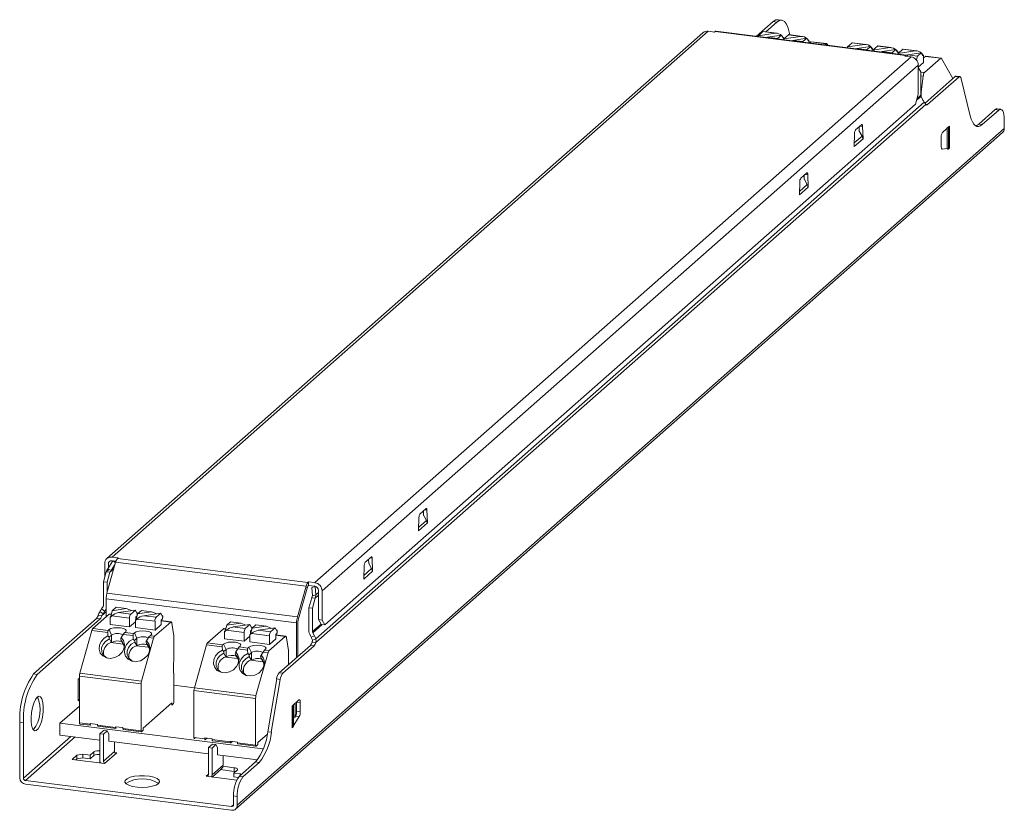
# Model space of a CAD drawing. Header units: millimetres. Extents: x -115 to 12, y -85 to 17.
import ezdxf

# ---------------------------------------------------------------- set-up
doc = ezdxf.new("R2010")
doc.units = ezdxf.units.MM

msp = doc.modelspace()

# ---------------------------------------------------------------- linework, layer by layer
at = {"color": 7, "linetype": 'Continuous', "lineweight": 15}
for p, q in [((-19.7, 15.08), (-17.56, 16.96)), ((-18.51, 15.65), (-17.09, 16.91)), ((-17.56, 16.96), (-17.09, 16.91)), ((-16.47, 17.15), (-16.93, 17.21)), ((-26.62, 15.52), (-103.55, -52.33)), ((-102.89, -52.14), (-25.96, 15.71)), ((-25.15, 15.61), (-25.96, 15.71)), ((-25.06, 15.69), (-25.15, 15.61)), ((-25.06, 15.69), (-0.49, 12.59)), ((-0.36, 12.64), (-24.94, 15.74)), ((-18.88, 15.67), (-19.47, 15.14)), ((-19.47, 15.14), (-17.29, 15.47)), ((-17.29, 15.47), (-18.88, 15.67)), ((-17.09, 15.47), (-18.83, 15.69)), ((-15.6, 15.26), (-16.2, 14.73)), ((-14.02, 15.06), (-15.6, 15.26)), ((-13.81, 15.06), (-15.55, 15.28)), ((-19.5, 15.05), (-19.47, 15.14)), ((-18.29, 14.95), (-18.38, 14.91)), ((-16.49, 15.22), (-18.29, 14.95)), ((-18.29, 14.95), (-16.99, 14.79)), ((-17, 14.74), (-16.99, 14.79)), ((-16.99, 14.79), (-16.49, 15.22)), ((-16.29, 14.83), (-16.49, 15.22)), ((-16.42, 15.13), (-16.25, 14.91)), ((-16.33, 14.9), (-16.25, 14.91)), ((-16.21, 14.91), (-16.29, 14.83)), ((-16.25, 14.91), (-16.21, 14.91)), ((-16.22, 14.64), (-16.2, 14.73)), ((-16.21, 14.7), (-16.21, 14.91)), ((-16.2, 14.73), (-14.02, 15.06)), ((-15.01, 14.54), (-15.11, 14.5)), ((-13.22, 14.81), (-15.01, 14.54)), ((-15.01, 14.54), (-13.71, 14.38)), ((-13.73, 14.32), (-13.71, 14.38)), ((-13.71, 14.38), (-13.22, 14.81)), ((-13.02, 14.42), (-13.22, 14.81)), ((-13.15, 14.71), (-12.97, 14.5)), ((-12.93, 14.22), (-12.93, 14.5)), ((-12.81, 14.23), (-12.83, 14.21)), ((-12.68, 14.34), (-12.81, 14.23)), ((-10.72, 14.09), (-12.68, 14.34)), ((-10.66, 14.12), (-12.64, 14.37)), ((-10.72, 14.09), (-10.87, 13.96)), ((-10.51, 13.92), (-10.6, 14.07)), ((-7.37, 14.22), (-7.97, 13.69)), ((-7.97, 13.69), (-5.79, 14.02)), ((-5.79, 14.02), (-7.37, 14.22)), ((-5.58, 14.02), (-7.32, 14.24)), ((-7.99, 13.6), (-7.97, 13.69)), ((-6.78, 13.5), (-6.88, 13.46)), ((-4.99, 13.77), (-6.78, 13.5)), ((-6.78, 13.5), (-5.48, 13.34)), ((-5.5, 13.29), (-5.48, 13.34)), ((-5.48, 13.34), (-4.99, 13.77)), ((-4.79, 13.39), (-4.99, 13.77)), ((-4.92, 13.68), (-4.74, 13.47)), ((-4.82, 13.45), (-4.74, 13.47)), ((-4.7, 13.46), (-4.79, 13.39)), ((-4.74, 13.47), (-4.7, 13.46)), ((-4.72, 13.19), (-4.69, 13.28)), ((-4.7, 13.25), (-4.7, 13.46)), ((-4.1, 13.81), (-4.69, 13.28)), ((-4.69, 13.28), (-2.51, 13.61)), ((-2.51, 13.61), (-4.1, 13.81)), ((-2.31, 13.61), (-4.05, 13.83)), ((-3.51, 13.09), (-3.6, 13.05)), ((-1.71, 13.36), (-3.51, 13.09)), ((-3.51, 13.09), (-2.21, 12.93)), ((-2.22, 12.87), (-2.21, 12.93)), ((-2.21, 12.93), (-1.71, 13.36)), ((-1.51, 12.97), (-1.71, 13.36)), ((-1.64, 13.26), (-1.47, 13.05)), ((-1.55, 13.04), (-1.47, 13.05)), ((-1.43, 13.05), (-1.51, 12.97)), ((-1.47, 13.05), (-1.43, 13.05)), ((-1.44, 12.78), (-1.42, 12.87)), ((-1.43, 12.84), (-1.43, 13.05)), ((-0.82, 13.39), (-1.42, 12.87)), ((-1.42, 12.87), (0.76, 13.2)), ((0.76, 13.2), (-0.82, 13.39)), ((0.97, 13.2), (-0.77, 13.41)), ((1.56, 12.95), (-0.24, 12.68)), ((1.07, 12.52), (1.56, 12.95)), ((1.76, 12.56), (1.56, 12.95)), ((1.63, 12.85), (1.81, 12.64)), ((0.23, 12.41), (-76.7, -55.44)), ((-0.58, 12.51), (-0.49, 12.59)), ((0.23, 12.41), (-0.58, 12.51)), ((-0.24, 12.68), (-0.33, 12.63)), ((-0.24, 12.68), (1.07, 12.52)), ((-0.24, 12.53), (-0.2, 12.47)), ((0.93, 12.01), (1.07, 12.52)), ((1.85, 11.69), (1.17, 11.1)), ((1.85, 11.69), (1.85, 12.64)), ((1.97, 12.37), (1.85, 12.29)), ((2.09, 12.48), (1.97, 12.37)), ((4.06, 12.23), (1.97, 10.39)), ((4.06, 12.23), (2.09, 12.48)), ((4.12, 12.26), (2.14, 12.5)), ((5.64, 9.61), (4.18, 12.2)), ((1.17, 11.35), (-75.76, -56.5)), ((1.17, 11.35), (1.17, 7.58)), ((1.17, 11.05), (1.48, 10.49)), ((1.48, 10.49), (1.48, 7.46)), ((1.81, 9.93), (1.55, 7.85)), ((5.93, 9.87), (2.04, 6.44)), ((2.37, 6.26), (6.4, 9.81)), ((6.4, 9.81), (5.93, 9.87)), ((6.53, 9.86), (6.06, 9.92)), ((7.87, 4.8), (6.71, 9.59)), ((1.55, 7.85), (1.48, 7.86)), ((1.55, 7.85), (1.55, 7.24)), ((1.94, 6.58), (-76.59, -62.68)), ((1.17, 7.58), (0.81, 6.32)), ((1.52, 7.31), (1.72, 6.93)), ((2.14, 6.28), (-76.6, -63.16)), ((-75.41, -60.9), (0.81, 6.32)), ((11.1, 5.61), (8.97, 3.73)), ((9.43, 3.67), (11.56, 5.55)), ((11.56, 5.55), (11.1, 5.61)), ((11.81, 5.65), (11.35, 5.71)), ((12.27, 3.16), (12.27, 4.29)), ((-86.94, -84.66), (12.05, 2.65)), ((12.27, 3.16), (-86.72, -84.15)), ((-6.16, 3.66), (-6.92, 2.99)), ((-5.96, 1.85), (-6.02, 3.44)), ((5.2, 3.47), (4.32, 2.69)), ((5.09, 0.54), (5.09, 3.37)), ((8.97, 3.73), (9.43, 3.67)), ((-7.06, 2.52), (-7.11, 0.84)), ((-5.96, 1.85), (-7.11, 0.84)), ((4.27, 0.49), (5.2, 0.64)), ((-14.13, -3.71), (-14.18, -5.4)), ((-13.23, -2.57), (-13.99, -3.24)), ((-13.04, -4.38), (-13.09, -2.79)), ((-13.04, -4.38), (-14.18, -5.4)), ((-63.33, -48.74), (-63.27, -46.97)), ((-63.17, -46.61), (-62.34, -45.89)), ((-62.24, -46.05), (-62.18, -47.72)), ((-62.18, -47.72), (-63.33, -48.74)), ((-103.83, -54.74), (-103.83, -52.96)), ((-102.42, -52.81), (-103.54, -56.78)), ((-103.45, -53.64), (-102.8, -52.62)), ((-102.89, -52.14), (-102.08, -52.24)), ((-102.38, -52.67), (-102.89, -52.61)), ((-77.85, -55.91), (-102.42, -52.81)), ((-102.08, -52.24), (-102.17, -52.32)), ((-77.6, -55.41), (-102.17, -52.32)), ((-70.4, -54.97), (-70.34, -53.2)), ((-70.24, -52.85), (-69.41, -52.12)), ((-69.31, -52.29), (-69.25, -53.96)), ((-103.99, -55.33), (-103.63, -54.04)), ((-103.53, -55.39), (-103.16, -54.1)), ((-69.25, -53.96), (-70.4, -54.97)), ((-103.53, -55.39), (-103.99, -55.33)), ((-103.99, -58.36), (-103.99, -55.33)), ((-103.53, -56.73), (-103.53, -55.39)), ((-77.85, -55.91), (-78.96, -59.87)), ((-77.6, -55.41), (-77.51, -55.34)), ((-77.6, -55.89), (-77.51, -55.81)), ((-77.51, -55.81), (-77.51, -55.34)), ((-77.51, -55.34), (-76.7, -55.44)), ((-76.7, -55.91), (-77.51, -55.81)), ((-103.54, -56.78), (-78.96, -59.87)), ((-78.84, -60.09), (-77.72, -56.13)), ((-77.02, -57.16), (-76.6, -57.02)), ((-76.65, -55.92), (-76.6, -57.02)), ((-75.76, -56.5), (-75.76, -60.27)), ((-79.07, -60.63), (-103.64, -57.53)), ((-103.64, -57.53), (-103.64, -59.84)), ((-77.11, -57.38), (-77.48, -58.67)), ((-77.11, -57.38), (-76.65, -57.44)), ((-76.65, -57.44), (-77.01, -58.73)), ((-105.36, -61.36), (-103.27, -59.51)), ((-104.66, -59.63), (-104.19, -59.69)), ((-104.46, -59.17), (-104.05, -59.46)), ((-104.03, -58.5), (-104.24, -58.83)), ((-104.24, -58.83), (-103.83, -59.12)), ((-102.98, -59.52), (-103.21, -59.49)), ((-102.93, -59.71), (-103.1, -59.88)), ((-103.06, -59.8), (-102.86, -59.06)), ((-100.62, -60), (-102.93, -59.71)), ((-102.37, -58.62), (-102.86, -59.06)), ((-102.86, -59.06), (-101.06, -58.79)), ((-101.06, -58.79), (-102.37, -58.62)), ((-99.88, -58.97), (-102.06, -59.3)), ((-102.06, -59.3), (-100.48, -59.5)), ((-101.06, -58.79), (-100.39, -59.05)), ((-100.48, -59.5), (-99.88, -58.97)), ((-99.68, -59.36), (-99.88, -58.97)), ((-99.78, -60.21), (-99.58, -59.47)), ((-99.71, -59.31), (-99.63, -59.32)), ((-99.63, -59.32), (-99.68, -59.36)), ((-99.63, -59.32), (-99.63, -59.51)), ((-99.09, -59.04), (-99.58, -59.47)), ((-99.58, -59.47), (-97.79, -59.2)), ((-97.79, -59.2), (-99.09, -59.04)), ((-96.6, -59.39), (-98.79, -59.72)), ((-98.79, -59.72), (-97.2, -59.91)), ((-97.79, -59.2), (-97.12, -59.46)), ((-97.2, -59.91), (-96.6, -59.39)), ((-96.4, -59.78), (-96.6, -59.39)), ((-77.48, -58.67), (-77.01, -58.73)), ((-77.48, -58.67), (-77.48, -61.71)), ((-77.01, -58.73), (-77.01, -61.76)), ((-113.02, -67.22), (-104.89, -60.05)), ((-112.55, -67.28), (-104.42, -60.11)), ((-104.42, -60.11), (-104.89, -60.05)), ((-103.14, -59.87), (-103.06, -59.8)), ((-103.14, -60.82), (-103.14, -59.87)), ((-103.1, -59.88), (-103.14, -59.87)), ((-100.62, -61.14), (-103.14, -60.82)), ((-103.01, -59.79), (-103.06, -59.8)), ((-100.62, -61.14), (-100.62, -60)), ((-99.87, -60.48), (-100.62, -61.14)), ((-99.87, -61.23), (-99.87, -60.29)), ((-99.65, -60.13), (-99.83, -60.29)), ((-99.8, -59.85), (-99.8, -60.23)), ((-99.71, -59.93), (-99.8, -59.92)), ((-97.34, -60.42), (-99.65, -60.13)), ((-97.41, -62.36), (-95.32, -60.52)), ((-97.34, -61.55), (-97.34, -60.42)), ((-96.53, -60.83), (-97.34, -61.55)), ((-96.53, -60.27), (-96.53, -60.83)), ((-95.26, -60.49), (-96.53, -60.33)), ((-96.35, -59.73), (-96.35, -59.92)), ((-95.15, -60.68), (-94.9, -62.31)), ((-88.28, -61.66), (-88.08, -60.92)), ((-87.59, -60.48), (-88.08, -60.92)), ((-88.08, -60.92), (-86.28, -60.65)), ((-86.28, -60.65), (-87.59, -60.48)), ((-85.1, -60.84), (-87.28, -61.16)), ((-86.28, -60.65), (-85.61, -60.91)), ((-85.7, -61.36), (-85.1, -60.84)), ((-84.9, -61.23), (-85.1, -60.84)), ((-84.31, -60.9), (-84.8, -61.33)), ((-83.01, -61.06), (-84.31, -60.9)), ((-79.07, -60.63), (-79.07, -65.09)), ((-78.89, -64.94), (-78.89, -60.47)), ((-75.76, -60.27), (-76.23, -60.21)), ((-75.87, -60.84), (-75.41, -60.9)), ((-75.41, -60.9), (-75.76, -60.27)), ((-107.04, -67.13), (-105.48, -61.6)), ((-103.45, -61.86), (-105.48, -61.6)), ((-105.36, -61.36), (-103.39, -61.6)), ((-103.41, -62.3), (-103.45, -61.86)), ((-103.39, -61.6), (-103.27, -61.5)), ((-102.94, -62.2), (-103.27, -61.5)), ((-102.94, -62.2), (-103.26, -62.48)), ((-102.94, -63.14), (-102.94, -62.2)), ((-101.44, -62.11), (-101.71, -62.52)), ((-100.18, -62.27), (-101.44, -62.11)), ((-101.12, -61.77), (-101.24, -61.87)), ((-101.24, -61.87), (-100.12, -62.02)), ((-100.12, -62.02), (-100, -61.91)), ((-99.67, -62.61), (-100, -61.91)), ((-97.34, -61.55), (-99.87, -61.23)), ((-97.85, -62.18), (-97.97, -62.29)), ((-90.58, -63.22), (-88.49, -61.38)), ((-88.2, -61.38), (-88.43, -61.35)), ((-88.36, -61.74), (-88.28, -61.66)), ((-88.36, -62.68), (-88.36, -61.74)), ((-88.33, -61.74), (-88.36, -61.74)), ((-88.15, -61.58), (-88.33, -61.74)), ((-88.23, -61.65), (-88.28, -61.66)), ((-85.84, -61.87), (-88.15, -61.58)), ((-87.28, -61.16), (-85.7, -61.36)), ((-85.84, -63), (-85.84, -61.87)), ((-85.09, -62.15), (-85, -62.07)), ((-85.09, -63.09), (-85.09, -62.15)), ((-85.05, -62.15), (-85.09, -62.15)), ((-84.88, -61.99), (-85.05, -62.15)), ((-85.03, -61.71), (-85.03, -62.09)), ((-84.93, -61.79), (-85.03, -61.78)), ((-85, -62.07), (-84.8, -61.33)), ((-84.96, -62.07), (-85, -62.07)), ((-84.93, -61.17), (-84.85, -61.18)), ((-84.85, -61.18), (-84.9, -61.23)), ((-82.56, -62.28), (-84.88, -61.99)), ((-84.85, -61.18), (-84.85, -61.37)), ((-84.8, -61.33), (-83.01, -61.06)), ((-81.82, -61.25), (-84.01, -61.58)), ((-84.01, -61.58), (-82.42, -61.78)), ((-83.01, -61.06), (-82.34, -61.33)), ((-82.42, -61.78), (-81.82, -61.25)), ((-81.62, -61.64), (-81.82, -61.25)), ((-81.75, -62.13), (-81.75, -62.69)), ((-80.48, -62.35), (-81.75, -62.19)), ((-81.65, -61.58), (-81.57, -61.59)), ((-81.57, -61.59), (-81.62, -61.64)), ((-81.57, -61.59), (-81.57, -61.78)), ((-76.97, -61.91), (-76.77, -62.29)), ((-102.98, -63.13), (-103.23, -62.69)), ((-102.98, -63.13), (-102.99, -63.18)), ((-102.94, -63.14), (-102.99, -63.18)), ((-101.49, -63.37), (-102.99, -63.18)), ((-101.73, -62.88), (-101.48, -63.32)), ((-101.49, -63.37), (-101.48, -63.32)), ((-101.39, -63.41), (-101.48, -63.32)), ((-100.14, -62.72), (-100.18, -62.27)), ((-99.67, -62.61), (-99.99, -62.89)), ((-99.7, -63.55), (-99.95, -63.1)), ((-99.67, -63.55), (-99.67, -62.61)), ((-99.09, -68.13), (-97.53, -62.61)), ((-98.46, -63.29), (-98.21, -63.74)), ((-98.16, -62.53), (-98.44, -62.93)), ((-97.53, -62.61), (-98.16, -62.53)), ((-97.97, -62.29), (-97.41, -62.36)), ((-94.9, -62.31), (-94.9, -65.61)), ((-92.26, -69), (-90.7, -63.47)), ((-88.67, -63.72), (-90.7, -63.47)), ((-90.58, -63.22), (-88.61, -63.47)), ((-88.61, -63.47), (-88.49, -63.36)), ((-88.16, -64.06), (-88.49, -63.36)), ((-85.84, -63), (-88.36, -62.68)), ((-85.09, -62.34), (-85.84, -63)), ((-82.56, -63.41), (-85.09, -63.09)), ((-82.63, -64.22), (-80.54, -62.38)), ((-82.56, -63.41), (-82.56, -62.28)), ((-81.75, -62.69), (-82.56, -63.41)), ((-77.29, -63.53), (-81.32, -67.08)), ((-80.37, -62.54), (-80.12, -64.18)), ((-77.29, -63.53), (-76.82, -63.59)), ((-76.77, -62.29), (-77.17, -62.48)), ((-77.06, -63.1), (-76.6, -63.16)), ((-77, -62.87), (-76.59, -62.68)), ((-99.7, -63.55), (-99.72, -63.59)), ((-99.67, -63.55), (-99.72, -63.59)), ((-98.22, -63.78), (-99.72, -63.59)), ((-98.22, -63.78), (-98.21, -63.74)), ((-98.11, -63.83), (-98.21, -63.74)), ((-88.63, -64.17), (-88.67, -63.72)), ((-88.16, -64.06), (-88.48, -64.34)), ((-88.2, -65), (-88.45, -64.55)), ((-88.16, -65), (-88.16, -64.06)), ((-86.95, -64.74), (-86.7, -65.18)), ((-86.66, -63.98), (-86.93, -64.38)), ((-85.4, -64.13), (-86.66, -63.98)), ((-86.34, -63.63), (-86.46, -63.74)), ((-86.46, -63.74), (-85.34, -63.88)), ((-85.36, -64.58), (-85.4, -64.13)), ((-85.34, -63.88), (-85.22, -63.77)), ((-84.89, -64.47), (-85.22, -63.77)), ((-84.89, -64.47), (-85.21, -64.75)), ((-84.89, -65.41), (-84.89, -64.47)), ((-84.31, -70), (-82.75, -64.47)), ((-83.38, -64.39), (-83.66, -64.79)), ((-82.75, -64.47), (-83.38, -64.39)), ((-83.07, -64.04), (-83.19, -64.15)), ((-83.19, -64.15), (-82.63, -64.22)), ((-76.82, -63.59), (-80.85, -67.14)), ((-80.12, -64.18), (-80.12, -66.02)), ((-88.2, -65), (-88.21, -65.04)), ((-88.16, -65), (-88.21, -65.04)), ((-86.71, -65.23), (-88.21, -65.04)), ((-86.71, -65.23), (-86.7, -65.18)), ((-86.61, -65.27), (-86.7, -65.18)), ((-84.92, -65.41), (-85.17, -64.96)), ((-84.92, -65.41), (-84.94, -65.45)), ((-84.89, -65.41), (-84.94, -65.45)), ((-83.44, -65.64), (-84.94, -65.45)), ((-83.68, -65.15), (-83.43, -65.6)), ((-83.44, -65.64), (-83.43, -65.6)), ((-83.33, -65.69), (-83.43, -65.6)), ((-113.02, -67.22), (-112.55, -67.28)), ((-107.04, -67.13), (-99.09, -68.13)), ((-80.85, -67.14), (-81.32, -67.08)), ((-107.09, -67.75), (-107.25, -67.88)), ((-99.14, -68.51), (-107.09, -67.51)), ((-107.09, -73.54), (-107.09, -67.51)), ((-99.14, -74.54), (-99.14, -68.51)), ((-81.63, -67.86), (-82.79, -74.69)), ((-82.33, -74.75), (-81.17, -67.92)), ((-81.17, -67.92), (-81.63, -67.86)), ((-84.36, -70.38), (-92.31, -69.37)), ((-92.31, -75.4), (-92.31, -69.37)), ((-92.26, -69), (-84.31, -70)), ((-107.25, -70.71), (-107.09, -70.47)), ((-84.36, -76.4), (-84.36, -70.38)), ((-79.65, -71.36), (-78.77, -70.58)), ((-79.54, -71.26), (-79.54, -74.09)), ((-114.79, -80.61), (-114.79, -73.5)), ((-114.79, -73.5), (-114.32, -73.55)), ((-114.32, -73.55), (-114.32, -80.67)), ((-83.42, -76.89), (-109.61, -73.59)), ((-107.09, -73.54), (-105.69, -73.72)), ((-107.05, -73.68), (-105.64, -73.85)), ((-78.72, -72.71), (-79.65, -74.19)), ((-79.19, -72.65), (-79.33, -72.87)), ((-78.72, -72.71), (-79.19, -72.65)), ((-104.75, -73.83), (-102.42, -74.13)), ((-104.71, -73.97), (-102.37, -74.26)), ((-103.97, -74.51), (-104.47, -74.95)), ((-104.47, -74.95), (-104.47, -78.4)), ((-104.47, -74.95), (-104, -75.01)), ((-104, -75.01), (-103.51, -74.57)), ((-101.48, -74.25), (-99.14, -74.54)), ((-101.43, -74.38), (-99.1, -74.68)), ((-82.79, -74.69), (-82.33, -74.75)), ((-104.47, -75.75), (-109.61, -75.1)), ((-104, -78.46), (-104, -75.01)), ((-90.44, -77.51), (-103.29, -75.89)), ((-90.91, -75.58), (-90.91, -75.48)), ((-89.97, -75.6), (-89.97, -75.7)), ((-89.97, -75.7), (-87.64, -75.99)), ((-89.93, -75.83), (-87.59, -76.13)), ((-87.64, -75.99), (-87.64, -75.9)), ((-86.7, -76.01), (-86.7, -76.11)), ((-86.7, -76.11), (-84.36, -76.4)), ((-86.65, -76.24), (-84.32, -76.54)), ((-105.24, -77.29), (-105.7, -77.69)), ((-105.24, -77.76), (-105.24, -77.29)), ((-104, -78.46), (-102.59, -77.21)), ((-103.84, -78.78), (-102.28, -77.41)), ((-102.28, -77.41), (-102.52, -77.38)), ((-89.94, -76.28), (-90.44, -76.72)), ((-89.97, -76.78), (-90.44, -76.72)), ((-90.44, -76.72), (-90.44, -80.17)), ((-89.47, -76.34), (-89.97, -76.78)), ((-89.97, -76.78), (-89.97, -80.22)), ((-107.41, -77.69), (-108.05, -78.25)), ((-108.05, -78.25), (-103.84, -78.78)), ((-107.58, -78.31), (-107.41, -78.16)), ((-106.64, -77.58), (-107.41, -77.69)), ((-107.41, -78.16), (-107.41, -77.69)), ((-107.41, -78.16), (-106.64, -78.05)), ((-105.7, -77.69), (-106.64, -77.58)), ((-106.64, -78.05), (-106.64, -77.58)), ((-106.64, -78.05), (-105.7, -78.17)), ((-105.7, -78.17), (-105.7, -77.69)), ((-105.7, -78.17), (-105.24, -77.76)), ((-84.11, -78.31), (-89.26, -77.66)), ((-84.35, -78.57), (-86.48, -80.45)), ((-83.89, -78.63), (-86.02, -80.51)), ((-83.89, -78.63), (-84.35, -78.57)), ((-89.98, -80.53), (-88.76, -79.45)), ((-88.56, -78.98), (-89.97, -80.22)), ((-87.13, -79.79), (-88.9, -79.57)), ((-87.13, -79.32), (-88.57, -79.14)), ((-87.18, -80.03), (-86.72, -79.62)), ((-86.34, -80.13), (-87.18, -80.03)), ((-87.18, -80.03), (-87.18, -80.5)), ((-87.13, -79.32), (-87.13, -79.79)), ((-87.47, -84.34), (-114.04, -80.99)), ((-90.74, -80.43), (-86.8, -80.93)), ((-86.6, -80.57), (-87.18, -80.5)), ((-86.02, -80.51), (-86.48, -80.45)), ((-86.22, -80.22), (-86.34, -80.13)), ((-86.34, -80.13), (-86.34, -80.32)), ((-87.47, -84.81), (-114.04, -81.46)), ((-87.19, -82.96), (-87.19, -84.09)), ((-87.19, -82.96), (-86.72, -83.02)), ((-86.72, -83.02), (-86.72, -84.15))]:
    msp.add_line(p, q, dxfattribs=at)
at = {"color": 144, "linetype": 'Continuous', "lineweight": 0}
for p, q in [((-13.05, 14.49), (-12.97, 14.5)), ((-12.93, 14.5), (-13.02, 14.42)), ((-12.97, 14.5), (-12.93, 14.5)), ((1.73, 12.63), (1.81, 12.64)), ((1.85, 12.64), (1.76, 12.56)), ((1.81, 12.64), (1.85, 12.64)), ((-6.5, 2.93), (-6.09, 2.18)), ((-6.48, 3.38), (-6.46, 2.86)), ((5.2, 3.47), (5.2, 0.64)), ((-5.96, 1.85), (-6.01, 1.86)), ((4.14, 2.07), (4.14, 0.83)), ((5.09, 0.54), (5.2, 0.64)), ((-13.57, -3.31), (-13.17, -4.05)), ((-13.55, -2.86), (-13.54, -3.38)), ((-13.04, -4.38), (-13.08, -4.38)), ((-62.31, -47.4), (-62.72, -46.65)), ((-62.7, -46.2), (-62.68, -46.72)), ((-62.49, -46.02), (-62.24, -46.05)), ((-62.22, -47.72), (-62.18, -47.72)), ((-103.36, -53.5), (-103.36, -53.02)), ((-103.02, -53.88), (-102.49, -53.05)), ((-102.43, -52.83), (-102.8, -52.62)), ((-69.38, -53.63), (-69.79, -52.89)), ((-69.77, -52.44), (-69.75, -52.95)), ((-69.56, -52.25), (-69.31, -52.29)), ((-103.63, -54.04), (-103.16, -54.1)), ((-103.45, -53.64), (-103.02, -53.88)), ((-103.16, -54.1), (-102.66, -53.65)), ((-69.29, -53.95), (-69.25, -53.96)), ((-77.08, -56.05), (-76.65, -55.92)), ((-77.08, -56.05), (-77.02, -57.16)), ((-76.23, -56.44), (-76.23, -60.21)), ((-104.19, -59.69), (-103.64, -59.2)), ((-103.83, -59.12), (-103.64, -58.81)), ((-96.43, -59.72), (-96.35, -59.73)), ((-99.87, -60.29), (-99.78, -60.21)), ((-99.83, -60.29), (-99.87, -60.29)), ((-99.7, -59.76), (-99.8, -59.85)), ((-99.74, -60.2), (-99.78, -60.21)), ((-96.42, -60.17), (-96.53, -60.27)), ((-96.35, -59.73), (-96.4, -59.78)), ((-76.23, -60.21), (-75.91, -60.79)), ((-84.92, -61.62), (-85.03, -61.71)), ((-81.65, -62.03), (-81.75, -62.13)), ((-77.17, -62.48), (-77.38, -62.09)), ((-94.95, -65.8), (-94.95, -67.03)), ((-94.9, -67.12), (-94.9, -70.8)), ((-107.25, -67.88), (-107.25, -70.71)), ((-94.9, -68.68), (-92.26, -69.01)), ((-95.18, -70.95), (-98.86, -74.2)), ((-95.18, -71.24), (-95.18, -70.95)), ((-94.97, -71.05), (-95.18, -71.24)), ((-79.26, -71.02), (-79.26, -72.13)), ((-79.06, -70.84), (-79.06, -72.08)), ((-79.06, -70.84), (-78.59, -70.9)), ((-78.59, -70.9), (-78.59, -72.13)), ((-109.61, -73.59), (-107.09, -71.37)), ((-79.65, -74.19), (-79.65, -71.36)), ((-79.06, -72.08), (-78.59, -72.13)), ((-109.61, -75.1), (-109.61, -73.59)), ((-105.69, -73.72), (-105.69, -73.62)), ((-105.69, -73.62), (-104.75, -73.74)), ((-79.29, -72.71), (-79.3, -72.83)), ((-105.67, -73.84), (-105.62, -73.84)), ((-104.75, -73.74), (-104.75, -73.83)), ((-103.97, -74.51), (-103.51, -74.57)), ((-103.51, -74.57), (-103.29, -74.95)), ((-103.29, -74.95), (-103.29, -75.89)), ((-102.42, -74.13), (-102.42, -74.03)), ((-102.42, -74.03), (-101.48, -74.15)), ((-102.39, -74.25), (-102.34, -74.25)), ((-101.48, -74.15), (-101.48, -74.25)), ((-98.86, -74.48), (-99.07, -74.67)), ((-98.86, -74.2), (-98.86, -74.48)), ((-82.84, -74.97), (-84.08, -76.06)), ((-79.65, -74.19), (-79.54, -74.09)), ((-102.59, -75.98), (-102.59, -77.21)), ((-92.31, -75.4), (-90.91, -75.58)), ((-92.24, -75.53), (-92.13, -75.42)), ((-90.91, -75.48), (-89.97, -75.6)), ((-90.63, -75.52), (-90.84, -75.7)), ((-87.64, -75.9), (-86.7, -76.01)), ((-87.36, -75.93), (-87.57, -76.12)), ((-84.08, -76.06), (-84.08, -76.34)), ((-89.94, -76.28), (-89.47, -76.34)), ((-89.47, -76.34), (-89.26, -76.72)), ((-89.26, -77.66), (-89.26, -76.72)), ((-84.08, -76.34), (-84.29, -76.53)), ((-83.34, -76.82), (-83.42, -76.89)), ((-83.42, -76.89), (-83.42, -77.03)), ((-88.56, -78.98), (-88.56, -77.75)), ((-90.44, -80.17), (-90.74, -80.43)), ((-90.67, -80.44), (-90.67, -80.37))]:
    msp.add_line(p, q, dxfattribs=at)
at = {"color": 8, "linetype": 'Continuous', "lineweight": 15}
for p, q in [((1.48, 10.45), (1.97, 10.39)), ((1.81, 9.93), (1.48, 9.97)), ((1.52, 7.31), (0.95, 6.81)), ((1.02, 7.05), (1.48, 7.46)), ((2.14, 6.29), (2.37, 6.26)), ((-6.02, 3.44), (-6.36, 3.49)), ((4.88, 3.19), (4.88, 0.61)), ((-6.09, 2.18), (-7.1, 1.3)), ((4.24, 0.49), (4.27, 0.49)), ((-13.09, -2.79), (-13.43, -2.75)), ((-13.17, -4.05), (-14.17, -4.94)), ((-62.31, -47.4), (-63.31, -48.28)), ((-102.5, -52.8), (-102.39, -52.7)), ((-103.63, -54.04), (-103.28, -53.73)), ((-69.38, -53.63), (-70.39, -54.52)), ((-76.23, -57.07), (-76.65, -57.44)), ((-76.23, -56.7), (-76.6, -57.02)), ((-102.99, -59.55), (-103.27, -59.51)), ((-99.72, -59.96), (-99.8, -59.95)), ((-95.32, -60.52), (-96.53, -60.36)), ((-77.01, -61.76), (-75.91, -60.79)), ((-75.78, -60.85), (-76.97, -61.91)), ((-88.21, -61.41), (-88.49, -61.38)), ((-84.94, -61.82), (-85.03, -61.81)), ((-80.54, -62.38), (-81.75, -62.23)), ((-79.45, -73.76), (-79.45, -71.18)), ((-114.32, -80.67), (-108.2, -75.28)), ((-114.04, -80.99), (-107.64, -75.35)), ((-87.19, -84.09), (-87.47, -84.34))]:
    msp.add_line(p, q, dxfattribs=at)
at = {"color": 7, "linetype": 'Continuous', "lineweight": 15, "flags": 128}
for points in [[(-17.56, 16.96), (-17.21, 17.18), (-16.93, 17.21)], [(-17.09, 16.91), (-16.75, 17.12), (-16.41, 17.14), (-16.11, 16.98), (-15.84, 16.63), (-15.62, 16.11), (-15.46, 15.44), (-15.43, 15.26)], [(-18.83, 15.69), (-18.85, 15.69), (-18.88, 15.67)], [(-15.55, 15.28), (-15.57, 15.27), (-15.6, 15.26)], [(-12.64, 14.37), (-12.65, 14.36), (-12.68, 14.34)], [(-10.72, 14.09), (-10.7, 14.11), (-10.69, 14.11), (-10.67, 14.12), (-10.65, 14.12), (-10.64, 14.11), (-10.62, 14.1), (-10.61, 14.08), (-10.6, 14.07)], [(-7.32, 14.24), (-7.34, 14.24), (-7.37, 14.22)], [(-4.05, 13.83), (-4.07, 13.82), (-4.1, 13.81)], [(-0.77, 13.41), (-0.79, 13.41), (-0.82, 13.39)], [(-0.49, 12.59), (-0.45, 12.62), (-0.42, 12.63), (-0.38, 12.64), (-0.35, 12.64), (-0.32, 12.63), (-0.29, 12.6), (-0.26, 12.57), (-0.24, 12.53)], [(2.14, 12.5), (2.12, 12.5), (2.09, 12.48)], [(4.06, 12.23), (4.08, 12.24), (4.09, 12.25), (4.11, 12.26), (4.13, 12.25), (4.14, 12.25), (4.16, 12.24), (4.17, 12.22), (4.18, 12.2)], [(6.4, 9.81), (6.45, 9.85), (6.5, 9.86), (6.54, 9.86), (6.58, 9.84), (6.62, 9.8), (6.66, 9.74), (6.69, 9.67), (6.71, 9.59)], [(11.35, 5.71), (11.23, 5.69), (11.1, 5.61)], [(11.56, 5.55), (11.7, 5.63), (11.84, 5.64), (11.96, 5.58), (12.06, 5.44), (12.15, 5.23), (12.22, 4.96), (12.26, 4.64), (12.27, 4.29)], [(9.43, 3.67), (9.2, 3.5), (8.96, 3.43), (8.74, 3.44), (8.52, 3.54), (8.33, 3.73), (8.15, 4.01), (8, 4.37), (7.87, 4.8)], [(-6.16, 3.66), (-6.13, 3.68), (-6.11, 3.68), (-6.08, 3.67), (-6.06, 3.65), (-6.05, 3.61), (-6.03, 3.56), (-6.02, 3.51), (-6.02, 3.44)], [(8.97, 3.73), (8.73, 3.56), (8.58, 3.5)], [(4.27, 0.49), (4.24, 0.49), (4.22, 0.51), (4.2, 0.53), (4.18, 0.57), (4.16, 0.62), (4.15, 0.68), (4.14, 0.75), (4.14, 0.83)], [(-13.23, -2.57), (-13.2, -2.56), (-13.18, -2.55), (-13.16, -2.56), (-13.13, -2.59), (-13.12, -2.62), (-13.1, -2.67), (-13.09, -2.73), (-13.09, -2.79)], [(-95.32, -60.52), (-95.29, -60.5), (-95.27, -60.49), (-95.24, -60.5), (-95.22, -60.51), (-95.2, -60.54), (-95.18, -60.58), (-95.16, -60.62), (-95.15, -60.68)], [(-103.27, -61.5), (-103.03, -61.37), (-102.67, -61.28), (-102.23, -61.25), (-101.79, -61.27), (-101.41, -61.35), (-101.15, -61.47), (-101.05, -61.62), (-101.12, -61.77)], [(-100, -61.91), (-99.76, -61.78), (-99.4, -61.69), (-98.96, -61.66), (-98.52, -61.69), (-98.13, -61.76), (-97.87, -61.89), (-97.77, -62.03), (-97.85, -62.18)], [(-101.71, -62.52), (-101.41, -62.91), (-101.28, -63.4), (-101.34, -63.92), (-101.59, -64.41), (-101.99, -64.82), (-102.51, -65.1), (-103.07, -65.21), (-103.61, -65.14), (-104.07, -64.9), (-104.4, -64.52), (-104.56, -64.04), (-104.52, -63.52), (-104.3, -63.02), (-103.91, -62.6), (-103.41, -62.3)], [(-103.23, -62.69), (-103.7, -62.97), (-104.05, -63.38), (-104.23, -63.86), (-104.22, -64.35), (-104.02, -64.77), (-103.65, -65.09), (-103.44, -65.18)], [(-98.44, -62.93), (-98.13, -63.33), (-98, -63.81), (-98.07, -64.33), (-98.32, -64.83), (-98.72, -65.23), (-99.23, -65.51), (-99.79, -65.62), (-100.34, -65.55), (-100.8, -65.31), (-101.13, -64.93), (-101.28, -64.45), (-101.25, -63.93), (-101.02, -63.43), (-100.64, -63.01), (-100.14, -62.72)], [(-99.95, -63.1), (-100.42, -63.38), (-100.77, -63.79), (-100.95, -64.27), (-100.94, -64.76), (-100.74, -65.19), (-100.38, -65.5), (-100.16, -65.59)], [(-88.49, -63.36), (-88.25, -63.23), (-87.89, -63.14), (-87.45, -63.11), (-87.01, -63.14), (-86.63, -63.21), (-86.37, -63.34), (-86.27, -63.48), (-86.34, -63.63)], [(-85.22, -63.77), (-84.98, -63.64), (-84.62, -63.56), (-84.18, -63.52), (-83.74, -63.55), (-83.36, -63.63), (-83.09, -63.75), (-82.99, -63.89), (-83.07, -64.04)], [(-80.54, -62.38), (-80.51, -62.36), (-80.49, -62.35), (-80.46, -62.36), (-80.44, -62.37), (-80.42, -62.4), (-80.4, -62.44), (-80.38, -62.49), (-80.37, -62.54)], [(-86.93, -64.38), (-86.63, -64.78), (-86.5, -65.26), (-86.56, -65.78), (-86.81, -66.28), (-87.21, -66.68), (-87.73, -66.96), (-88.29, -67.07), (-88.83, -67), (-89.3, -66.76), (-89.62, -66.38), (-89.78, -65.9), (-89.74, -65.38), (-89.52, -64.88), (-89.13, -64.46), (-88.63, -64.17)], [(-88.45, -64.55), (-88.92, -64.83), (-89.27, -65.24), (-89.45, -65.72), (-89.44, -66.21), (-89.24, -66.64), (-88.87, -66.95), (-88.66, -67.04)], [(-83.66, -64.79), (-83.35, -65.19), (-83.22, -65.68), (-83.29, -66.2), (-83.54, -66.69), (-83.94, -67.1), (-84.45, -67.37), (-85.01, -67.48), (-85.56, -67.41), (-86.02, -67.17), (-86.35, -66.79), (-86.5, -66.31), (-86.47, -65.8), (-86.24, -65.3), (-85.86, -64.87), (-85.36, -64.58)], [(-85.17, -64.96), (-85.64, -65.25), (-85.99, -65.66), (-86.18, -66.14), (-86.16, -66.62), (-85.96, -67.05), (-85.6, -67.36), (-85.38, -67.45)], [(-112.55, -70.2), (-112.78, -70.51), (-113, -70.97), (-113.17, -71.55), (-113.29, -72.2), (-113.34, -72.87), (-113.33, -73.48), (-113.24, -73.99), (-113.09, -74.36), (-112.9, -74.54), (-112.67, -74.53), (-112.43, -74.32), (-112.21, -73.93), (-112.01, -73.4), (-111.86, -72.78), (-111.77, -72.11), (-111.76, -71.47), (-111.81, -70.9), (-111.93, -70.45), (-112.1, -70.18), (-112.32, -70.09), (-112.55, -70.2)], [(-78.77, -70.58), (-78.73, -70.56), (-78.7, -70.56), (-78.67, -70.57), (-78.64, -70.61), (-78.62, -70.66), (-78.61, -70.73), (-78.6, -70.81), (-78.59, -70.9)], [(-107.09, -73.54), (-107.09, -73.57), (-107.09, -73.61), (-107.08, -73.63), (-107.07, -73.65), (-107.06, -73.67), (-107.05, -73.68), (-107.05, -73.68)], [(-99.07, -74.67), (-99.08, -74.68), (-99.1, -74.68), (-99.11, -74.67), (-99.12, -74.66), (-99.13, -74.64), (-99.14, -74.61), (-99.14, -74.58), (-99.14, -74.54)], [(-89.97, -75.7), (-89.97, -75.73), (-89.97, -75.76), (-89.96, -75.79), (-89.95, -75.81), (-89.94, -75.83), (-89.93, -75.83), (-89.93, -75.83)], [(-87.57, -76.12), (-87.58, -76.13), (-87.59, -76.13), (-87.6, -76.12), (-87.62, -76.11), (-87.62, -76.08), (-87.63, -76.06), (-87.63, -76.03), (-87.64, -75.99)], [(-86.7, -76.11), (-86.7, -76.14), (-86.7, -76.18), (-86.69, -76.2), (-86.68, -76.22), (-86.67, -76.24), (-86.66, -76.24), (-86.65, -76.24)], [(-84.29, -76.53), (-84.3, -76.54), (-84.32, -76.54), (-84.33, -76.53), (-84.34, -76.52), (-84.35, -76.5), (-84.36, -76.47), (-84.36, -76.44), (-84.36, -76.4)], [(-86.72, -79.62), (-86.69, -79.58), (-86.68, -79.53), (-86.69, -79.49), (-86.74, -79.44), (-86.81, -79.4), (-86.9, -79.37), (-87.01, -79.34), (-87.13, -79.32)], [(-86.95, -79.83), (-87.01, -79.81), (-87.13, -79.79)], [(-96.88, -81.37), (-96.74, -81.15), (-96.8, -80.93), (-97.05, -80.72), (-97.48, -80.55), (-98.04, -80.43), (-98.68, -80.36), (-99.35, -80.37), (-99.99, -80.43), (-100.54, -80.56), (-100.95, -80.74), (-101.19, -80.95), (-101.23, -81.17), (-101.07, -81.39), (-100.73, -81.58), (-100.23, -81.73), (-99.62, -81.82), (-98.96, -81.86), (-98.3, -81.82), (-97.7, -81.72), (-97.21, -81.57), (-96.88, -81.37)]]:
    msp.add_lwpolyline(points, dxfattribs=at)
at = {"color": 144, "linetype": 'Continuous', "lineweight": 0, "flags": 128}
for points in [[(-62.34, -45.89), (-62.32, -45.87), (-62.3, -45.87), (-62.29, -45.88), (-62.27, -45.9), (-62.26, -45.92), (-62.25, -45.96), (-62.24, -46), (-62.24, -46.05)], [(-69.41, -52.12), (-69.39, -52.11), (-69.37, -52.11), (-69.36, -52.12), (-69.34, -52.13), (-69.33, -52.16), (-69.32, -52.2), (-69.31, -52.24), (-69.31, -52.29)], [(-94.95, -67.03), (-94.95, -67.05), (-94.95, -67.08), (-94.94, -67.1), (-94.94, -67.11), (-94.93, -67.12), (-94.92, -67.13), (-94.91, -67.13), (-94.9, -67.12)], [(-105.62, -73.84), (-105.63, -73.85), (-105.65, -73.85), (-105.66, -73.85), (-105.67, -73.83), (-105.68, -73.81), (-105.68, -73.78), (-105.69, -73.75), (-105.69, -73.72)], [(-104.75, -73.83), (-104.75, -73.87), (-104.75, -73.9), (-104.74, -73.93), (-104.73, -73.95), (-104.72, -73.96), (-104.71, -73.97), (-104.71, -73.97)], [(-102.34, -74.25), (-102.36, -74.26), (-102.37, -74.26), (-102.38, -74.26), (-102.39, -74.24), (-102.4, -74.22), (-102.41, -74.2), (-102.41, -74.16), (-102.42, -74.13)], [(-101.48, -74.25), (-101.48, -74.28), (-101.47, -74.31), (-101.47, -74.34), (-101.46, -74.36), (-101.45, -74.38), (-101.44, -74.38), (-101.43, -74.38)], [(-92.31, -75.4), (-92.31, -75.44), (-92.31, -75.47), (-92.3, -75.5), (-92.29, -75.52), (-92.28, -75.53), (-92.27, -75.54), (-92.26, -75.54), (-92.24, -75.53)], [(-90.84, -75.7), (-90.85, -75.71), (-90.87, -75.71), (-90.88, -75.71), (-90.89, -75.69), (-90.9, -75.67), (-90.9, -75.65), (-90.91, -75.61), (-90.91, -75.58)]]:
    msp.add_lwpolyline(points, dxfattribs=at)
at = {"color": 7, "linetype": 'Continuous', "lineweight": 15}
for centre, radius, start, end in [((-26.08, 14.89), 0.834, 81.8416, 130.6612), ((-24.95, 15.58), 0.16, 86.7544, 136.332), ((-17.2, 14.44), 1.04, 41.6221, 95.1573), ((-13.92, 14.02), 1.04, 41.6221, 95.1573), ((-5.69, 12.99), 1.04, 41.6221, 95.1573), ((-2.42, 12.57), 1.04, 41.6221, 95.1573), ((0.86, 12.16), 1.04, 41.6221, 95.1573), ((0.08, 11.33), 1.09, 1.0587, 81.7605), ((2.62, 9.9), 0.815, 142.6704, 177.3518), ((6.05, 9.76), 0.159, 86.5236, 136.5628), ((1.79, 7.46), 0.311, 180.4013, 208.4498), ((2.27, 6.35), 0.141, 210.3363, 319.0799), ((-6.3, 2.55), 0.759, 144.4617, 182.0653), ((5.12, 2.13), 0.984, 144.9309, 183.5931), ((11.6, 3.14), 0.667, 312.158, 0.9777), ((-13.37, -3.69), 0.759, 144.4617, 182.0653), ((-62.7, -46.94), 0.569, 144.4617, 182.0653), ((-103.01, -52.94), 0.814, 81.3986, 181.4206), ((-101.35, -53.04), 1.09, 138.5664, 167.9921), ((-69.77, -53.18), 0.569, 144.4617, 182.0653), ((-76.78, -56.14), 1.09, 138.5664, 167.9921), ((-77.19, -56.25), 0.547, 138.5664, 167.9921), ((-76.86, -56.52), 1.09, 1.0587, 81.7605), ((-100.76, -57.54), 2.88, 164.5822, 179.8591), ((-104.25, -58.37), 0.259, 328.7592, 0.4818), ((-105.62, -59.38), 0.99, 317.6414, 345.7395), ((-105.15, -59.44), 0.99, 317.6414, 345.7395), ((-103.21, -59.57), 0.0777, 85.9195, 137.1669), ((-101.74, -61.1), 1.82, 100.0104, 130.5671), ((-99.83, -59.95), 0.788, 144.9309, 183.5931), ((-100.02, -59.53), 0.394, 324.9309, 3.5931), ((-98.47, -61.51), 1.82, 100.0104, 130.5671), ((-96.56, -60.37), 0.788, 144.9309, 183.5931), ((-76.19, -60.64), 2.88, 164.5822, 179.8591), ((-77.45, -60.48), 1.44, 164.5822, 179.8591), ((-104.95, -61.72), 0.547, 138.5664, 167.9921), ((-103.14, -61.79), 0.318, 143.1466, 192.0475), ((-102.19, -63.57), 1.57, 62.9292, 118.8329), ((-100.21, -62.91), 1.46, 135.0278, 147.1445), ((-99.86, -62.21), 0.318, 143.1466, 192.0475), ((-88.43, -61.43), 0.0777, 85.9195, 137.1669), ((-86.96, -62.96), 1.82, 100.0104, 130.5671), ((-85.05, -61.82), 0.788, 144.9309, 183.5931), ((-85.24, -61.39), 0.394, 324.9309, 3.5931), ((-83.69, -63.37), 1.82, 100.0104, 130.5671), ((-81.78, -62.23), 0.788, 144.9309, 183.5931), ((-81.97, -61.81), 0.394, 324.9309, 3.5931), ((-76.7, -61.76), 0.311, 180.4013, 208.4498), ((-102.53, -64.52), 1.46, 107.7937, 192.9088), ((-102.18, -64.62), 1.66, 71.0037, 117.4267), ((-102.5, -63.74), 1.16, 345.7025, 48.4221), ((-98.92, -63.98), 1.57, 62.9292, 118.8329), ((-98.9, -65.03), 1.66, 71.0037, 117.4267), ((-99.22, -64.15), 1.16, 345.7026, 48.4221), ((-96.94, -63.32), 1.46, 135.0278, 147.1445), ((-97, -62.72), 0.547, 138.5664, 167.9921), ((-90.17, -63.58), 0.547, 138.5664, 167.9921), ((-88.36, -63.66), 0.318, 143.1466, 192.0475), ((-78.02, -62.86), 0.99, 317.6414, 345.7395), ((-77.56, -62.92), 0.99, 317.6414, 345.7395), ((-99.26, -64.94), 1.46, 107.7937, 192.9088), ((-87.41, -65.43), 1.57, 62.9292, 118.8329), ((-87.72, -65.6), 1.16, 345.7026, 48.4221), ((-85.43, -64.77), 1.46, 135.0278, 147.1445), ((-85.09, -64.07), 0.318, 143.1466, 192.0475), ((-84.14, -65.84), 1.57, 62.9292, 118.8329), ((-82.16, -65.18), 1.46, 135.0278, 147.1445), ((-82.22, -64.58), 0.547, 138.5664, 167.9921), ((-87.75, -66.39), 1.46, 107.7937, 192.9088), ((-87.4, -66.48), 1.66, 71.0037, 117.4267), ((-84.48, -66.8), 1.46, 107.7937, 192.9088), ((-84.12, -66.89), 1.66, 71.0037, 117.4267), ((-84.44, -66.02), 1.16, 345.7026, 48.4221), ((-104.96, -72.88), 9.84, 144.9309, 183.5931), ((-104.49, -72.94), 9.84, 144.9309, 183.5931), ((-105.65, -67.52), 1.44, 164.5822, 179.8591), ((-80.18, -67.99), 1.47, 141.4973, 174.6489), ((-79.71, -68.05), 1.47, 141.4973, 174.6489), ((-97.7, -68.52), 1.44, 164.5822, 179.8591), ((-90.87, -69.38), 1.44, 164.5822, 179.8591), ((-116.39, -71.84), 4.22, 322.3808, 23.2577), ((-82.92, -70.38), 1.44, 164.5822, 179.8591), ((-80.25, -72.1), 1.19, 332.8049, 1.3433), ((-79.78, -72.16), 1.19, 332.8049, 1.3433), ((-90.09, -74.01), 7.33, 321.4973, 354.6489), ((-89.62, -74.07), 7.33, 321.4973, 354.6489), ((-104.62, -78.45), 1.32, 83.3653, 118.2139), ((-104.62, -78.92), 1.32, 83.3653, 118.2139), ((-103.69, -78.39), 0.776, 180.394, 204.454), ((-103.73, -78.45), 0.273, 181.0587, 261.7605), ((-113.91, -80.6), 0.874, 181.0587, 261.7605), ((-113.99, -80.67), 0.328, 181.0587, 261.7605), ((-98.99, -84.97), 4.21, 59.5356, 120.4644), ((-90.64, -80.17), 0.203, 261.3986, 1.4206), ((-90.62, -80.23), 0.651, 333.2716, 0.4693), ((-83.26, -82.71), 3.94, 144.9309, 183.5931), ((-82.79, -82.77), 3.94, 144.9309, 183.5931), ((-87.44, -84.1), 0.244, 261.3986, 1.4206), ((-87.37, -84.17), 0.651, 261.3986, 1.4206)]:
    msp.add_arc(centre, radius, start, end, dxfattribs=at)
at = {"color": 144, "linetype": 'Continuous', "lineweight": 0}
for centre, radius, start, end in [((4.56, 4.01), 0.825, 292.4147, 309.7272), ((4.63, 1.08), 0.708, 297.0703, 310.4935), ((-102.95, -53.01), 0.407, 81.3986, 181.4206), ((-76.78, -56.45), 0.546, 1.0587, 81.7605), ((-96.75, -59.95), 0.394, 324.9309, 3.5931), ((-76.65, -61.7), 0.83, 180.4013, 208.4498), ((-94.66, -65.78), 0.295, 144.9309, 183.5931), ((-95.29, -70.82), 0.394, 324.9309, 3.5931), ((-79.71, -71.04), 0.278, 308.496, 344.4332), ((-84.68, -72.16), 5.42, 354.2419, 0.3719), ((-79.75, -73.84), 0.324, 310.0249, 332.6845), ((-102.31, -77.2), 0.273, 181.0587, 261.7605), ((-89.18, -78.99), 0.625, 312.158, 0.9777)]:
    msp.add_arc(centre, radius, start, end, dxfattribs=at)
at = {"color": 7, "linetype": 'Continuous', "lineweight": 15}
for points in [[(1.94, 6.58), (1.86, 6.68), (1.79, 6.8), (1.72, 6.93)], [(-76.6, -57.02), (-76.59, -57.16), (-76.61, -57.3), (-76.65, -57.44)], [(-104.46, -59.17), (-104.38, -59.06), (-104.3, -58.94), (-104.24, -58.83)], [(-103.26, -62.48), (-103.31, -62.42), (-103.36, -62.36), (-103.41, -62.3)], [(-103.26, -62.48), (-103.25, -62.55), (-103.24, -62.62), (-103.23, -62.69)], [(-101.71, -62.52), (-101.73, -62.57), (-101.75, -62.61), (-101.76, -62.66)], [(-101.73, -62.88), (-101.74, -62.81), (-101.75, -62.73), (-101.76, -62.66)], [(-99.99, -62.89), (-100.04, -62.83), (-100.09, -62.77), (-100.14, -62.72)], [(-99.99, -62.89), (-99.97, -62.96), (-99.96, -63.03), (-99.95, -63.1)], [(-98.44, -62.93), (-98.46, -62.98), (-98.47, -63.03), (-98.49, -63.08)], [(-98.46, -63.29), (-98.47, -63.22), (-98.48, -63.15), (-98.49, -63.08)], [(-76.59, -62.68), (-76.64, -62.55), (-76.7, -62.42), (-76.77, -62.29)], [(-88.48, -64.34), (-88.53, -64.28), (-88.58, -64.22), (-88.63, -64.17)], [(-88.48, -64.34), (-88.47, -64.41), (-88.46, -64.48), (-88.45, -64.55)], [(-86.93, -64.38), (-86.95, -64.43), (-86.97, -64.48), (-86.98, -64.53)], [(-86.95, -64.74), (-86.96, -64.67), (-86.97, -64.6), (-86.98, -64.53)], [(-85.21, -64.75), (-85.26, -64.69), (-85.31, -64.63), (-85.36, -64.58)], [(-85.21, -64.75), (-85.2, -64.82), (-85.18, -64.89), (-85.17, -64.96)], [(-83.66, -64.79), (-83.68, -64.84), (-83.69, -64.89), (-83.71, -64.94)], [(-83.68, -65.15), (-83.69, -65.08), (-83.7, -65.01), (-83.71, -64.94)]]:
    msp.add_open_spline(points, degree=3, dxfattribs=at)
for points in [[(2.14, 6.28), (2.12, 6.31), (2.1, 6.35), (2.03, 6.46), (1.99, 6.52), (1.94, 6.58)], [(-104.66, -59.63), (-104.64, -59.55), (-104.61, -59.48), (-104.54, -59.32), (-104.51, -59.24), (-104.46, -59.17)], [(-76.59, -62.68), (-76.57, -62.76), (-76.55, -62.85), (-76.56, -63.01), (-76.57, -63.09), (-76.6, -63.16)]]:
    msp.add_open_spline(points, degree=3, knots=[0, 0, 0, 0, 0.5, 0.5, 1, 1, 1, 1], dxfattribs=at)
at = {"color": 144, "linetype": 'Continuous', "lineweight": 0}
for points in [[(-6, 1.82), (-6, 1.94), (-6.03, 2.07), (-6.09, 2.18)], [(-13.07, -4.41), (-13.07, -4.29), (-13.11, -4.17), (-13.17, -4.05)], [(-62.21, -47.75), (-62.22, -47.63), (-62.25, -47.51), (-62.31, -47.4)], [(-103.63, -54.04), (-103.59, -53.9), (-103.53, -53.76), (-103.45, -53.64)], [(-69.29, -53.99), (-69.29, -53.87), (-69.32, -53.75), (-69.38, -53.63)], [(-104.05, -59.46), (-103.97, -59.35), (-103.9, -59.23), (-103.83, -59.12)], [(-77.17, -62.48), (-77.11, -62.61), (-77.05, -62.74), (-77, -62.87)]]:
    msp.add_open_spline(points, degree=3, dxfattribs=at)
for points, knots in [([(-7.08, 0.87), (-7.08, 0.94), (-7.08, 1.01), (-7.1, 1.08), (-7.11, 1.09)], [0, 0, 0, 0, 0.874394, 1, 1, 1, 1]), ([(-14.15, -5.36), (-14.15, -5.3), (-14.15, -5.23), (-14.17, -5.16), (-14.18, -5.15)], [0, 0, 0, 0, 0.874394, 1, 1, 1, 1]), ([(-63.32, -48.49), (-63.32, -48.5), (-63.29, -48.57), (-63.29, -48.64), (-63.29, -48.71)], [0, 0, 0, 0, 0.125606, 1, 1, 1, 1]), ([(-70.39, -54.73), (-70.39, -54.74), (-70.36, -54.81), (-70.36, -54.88), (-70.36, -54.94)], [0, 0, 0, 0, 0.125606, 1, 1, 1, 1]), ([(-77.02, -57.16), (-77.03, -57.19), (-77.05, -57.23), (-77.06, -57.27), (-77.08, -57.3), (-77.09, -57.34), (-77.11, -57.38)], [0, 0, 0, 0, 0.0001738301, 0.0001738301, 0.0001738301, 0.0003487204, 0.0003487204, 0.0003487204, 0.0003487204]), ([(-104.19, -59.69), (-104.17, -59.65), (-104.15, -59.62), (-104.11, -59.54), (-104.08, -59.5), (-104.05, -59.46)], [0, 0, 0, 0, 0.5, 0.5, 1, 1, 1, 1]), ([(-77, -62.87), (-76.99, -62.92), (-77, -62.96), (-77.03, -63.04), (-77.05, -63.07), (-77.06, -63.1)], [0, 0, 0, 0, 0.5, 0.5, 1, 1, 1, 1])]:
    msp.add_open_spline(points, degree=3, knots=knots, dxfattribs=at)

doc.saveas('drawing.dxf')
